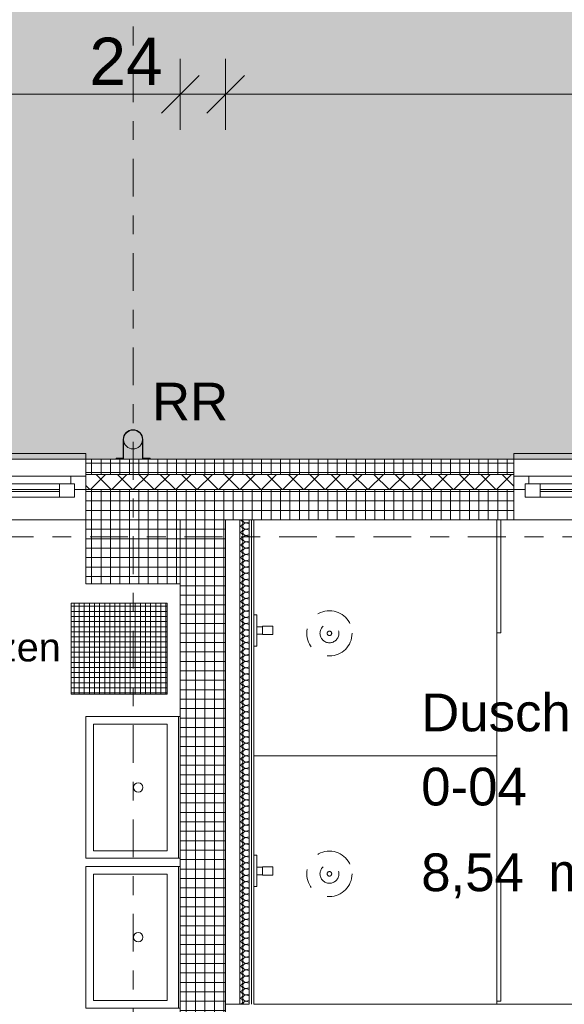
# Model space of a CAD drawing. Header units: metres. Extents: x -167 to 262, y -186 to 508.
# Tile 146 of 207: x 37.15 to 40.03, y 41.11 to 46.33. Entities that reach past the tile are written whole.
import ezdxf
from ezdxf.enums import TextEntityAlignment as Align

# ---------------------------------------------------------------- set-up
doc = ezdxf.new("R2010")
doc.units = ezdxf.units.M
doc.header["$MEASUREMENT"] = 0
for name, pattern in [('Achse', [0.4, 0.2, -0.1, 0, -0.1]), ('Raster', [0.4, 0.2, -0.1, 0, -0.1]), ('Strichlinie eng', [0.23, 0.15, -0.08])]:
    doc.linetypes.add(name, pattern=pattern)
for name, color, linetype in [('09 Schraffuren', 7, 'Continuous'), ('10 Stütze', 7, 'Continuous'), ('10 Vormauerung', 7, 'Continuous'), ('10 Wand außen', 7, 'Continuous'), ('10 Wand innen tragend', 7, 'Continuous'), ('20 Decke', 7, 'Continuous'), ('30 Dachentwässerung', 7, 'Continuous'), ('50 Sanitäreinrichtung', 7, 'Continuous'), ('60 Auffüllung', 7, 'Continuous'), ('70 Sanitär Installation', 7, 'Continuous'), ('80 Raum', 7, 'Continuous'), ('90 Achsraster', 7, 'Continuous'), ('90 Allgemein Beschriftung', 7, 'Continuous'), ('94 Genehmigungsplanung Bemaßung', 7, 'Continuous')]:
    doc.layers.add(name, color=color, linetype=linetype)
doc.styles.add('ERSTELLTER_STIL_1', font='arial.ttf')
doc.styles.add('ERSTELLTER_STIL_2', font='arial.ttf')
doc.dimstyles.new('ERSTELLTER_STIL__1', dxfattribs={"dimtxt": 0.25, "dimasz": 0.19, "dimexe": 0.18, "dimexo": 0.1, "dimgap": 0, "dimtad": 1, "dimtih": 1, "dimtoh": 1, "dimzin": 0, "dimdsep": 46, "dimtxsty": 'ERSTELLTER_STIL_1', "dimblk": 'ARROWHEAD_6', "dimblk1": 'ARROWHEAD_6', "dimblk2": 'ARROWHEAD_6', "dimcen": 0.09, "dimclrd": 7, "dimclre": 7, "dimclrt": 7, "dimazin": 0, "dimtfac": 1, "dimtdec": 4, "dimtmove": 0, "dimatfit": 3, "dimfxl": 1, "dimtolj": 1, "dimtzin": 0, "dimarcsym": 0})
pattern_1 = [(0, (27236.132094, 33357.27905), (0, 0.05), []), (90, (27236.132094, 33357.27905), (-0.05, 0), [])]
pattern_2 = [(225, (27236.132094, 33357.27905), (-0.0565685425, 0.0565685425), []), (315, (27236.132094, 33357.27905), (0.0565685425, 0.0565685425), [])]
pattern_3 = [(0, (27236.132094, 33357.27905), (0, 0.075), [0, -0.075])]

# ---------------------------------------------------------------- blocks, each defined once
blk = doc.blocks.new('Dusche Herren _0-04_10_1', base_point=(40.1197, 42.608))
at = {"layer": '80 Raum', "color": 7, "lineweight": 18, "insert": (39.2771, 41.9702), "char_height": 0.2, "attachment_point": 1, "style": 'ERSTELLTER_STIL_1'}
blk.add_mtext('\\A1;{\\pql;\\pt0,0.2;\\fArial|b0|i0|c0|p0;\\W1.000000;8,54\\fArial|b0|i0|c0|p0;\\W1.000000;\\A1{\\H.66x;\\S^  ;}\\fArial|b0|i0|c0|p0;\\W1.000000; m\\fArial|b0|i0|c0|p0;\\W1.000000;\\A1{\\H.66x;\\S2^  ;}}', dxfattribs=at)
at = {"layer": '80 Raum', "color": 7, "lineweight": 18, "style": 'ERSTELLTER_STIL_1'}
for tag, p in [('DUMMY_850', (41.1979, 42.8044)), ('ROOM_NAME', (39.2771, 42.7587)), ('DUMMY_851', (39.8261, 42.4116)), ('ROOM_NUMBER', (39.2771, 42.3659)), ('DUMMY_852', (39.2771, 42.0187))]:
    blk.add_attdef(tag, text='', height=0.2, dxfattribs=at).set_placement(p, align=Align.TOP_LEFT)
blk = doc.blocks.new('1-Flügelfenster 27')
at = {"layer": '10 Wand außen', "color": 7, "linetype": 'Continuous', "lineweight": 13}
for p, q in [((-0.7, 0.16), (0.7, 0.16)), ((-0.7, -0.16), (-0.7, -0.19)), ((-0.7, -0.19), (0.7, -0.19)), ((0.7, -0.19), (0.7, -0.16))]:
    blk.add_line(p, q, dxfattribs=at)
at = {"layer": '10 Wand außen', "color": 8, "linetype": 'Continuous', "lineweight": 18}
for p, q in [((-0.7, 0), (-0.7, 0.16)), ((0.7, 0), (0.7, 0.16)), ((-0.7, -0.07), (-0.7, 0)), ((-0.7, -0.07), (-0.7, 0)), ((0.7, -0.07), (0.7, 0)), ((0.7, -0.07), (0.7, 0)), ((-0.7, -0.08), (-0.7, -0.07)), ((-0.7, -0.16), (-0.7, -0.08)), ((0.7, -0.08), (0.7, -0.07)), ((0.7, -0.16), (0.7, -0.08))]:
    blk.add_line(p, q, dxfattribs=at)
at = {"layer": '10 Wand außen', "color": 7, "linetype": 'Continuous', "lineweight": 18}
for p, q in [((-0.7, 0), (-0.64, 0)), ((-0.64, -0.03), (-0.64, 0.04)), ((-0.64, 0.04), (-0.56, 0.04)), ((-0.64, 0), (-0.64, -0.03)), ((-0.56, 0.04), (0.56, 0.04)), ((-0.56, 0.04), (-0.56, -0.03)), ((-0.56, 0.01), (0.56, 0.01)), ((0.56, -0.03), (0.56, 0.04)), ((0.56, 0.04), (0.64, 0.04)), ((0.64, 0.04), (0.64, -0.03)), ((0.64, -0.03), (0.64, 0)), ((0.64, 0), (0.7, 0)), ((-0.64, -0.03), (-0.62, -0.03)), ((-0.56, -0.03), (-0.64, -0.03)), ((-0.62, -0.03), (-0.62, -0.07)), ((0.56, 0), (-0.56, 0)), ((0.56, -0.03), (-0.56, -0.03)), ((0.64, -0.03), (0.56, -0.03)), ((0.62, -0.07), (0.62, -0.03)), ((0.62, -0.03), (0.64, -0.03)), ((-0.62, -0.07), (-0.7, -0.07)), ((0.62, -0.07), (-0.62, -0.07)), ((0.7, -0.07), (0.62, -0.07))]:
    blk.add_line(p, q, dxfattribs=at)
at = {"layer": '10 Wand außen', "color": 7, "linetype": 'Strichlinie eng', "lineweight": 13}
blk.add_line((-0.7, -0.16), (0.7, -0.16), dxfattribs=at)
blk = doc.blocks.new('4-Flügelfenster 27_2')
at = {"layer": '10 Wand außen', "color": 7, "linetype": 'Continuous', "lineweight": 13}
for p, q in [((-2.2507, 0.16), (2.2507, 0.16)), ((-2.2507, -0.19), (2.2507, -0.19)), ((2.2507, -0.19), (2.2507, -0.16))]:
    blk.add_line(p, q, dxfattribs=at)
at = {"layer": '10 Wand außen', "color": 8, "linetype": 'Continuous', "lineweight": 18}
for p, q in [((2.2507, 0), (2.2507, 0.16)), ((2.2507, -0.07), (2.2507, 0)), ((2.2507, -0.07), (2.2507, 0)), ((2.2507, -0.08), (2.2507, -0.07)), ((2.2507, -0.16), (2.2507, -0.08))]:
    blk.add_line(p, q, dxfattribs=at)
at = {"layer": '10 Wand außen', "color": 7, "linetype": 'Continuous', "lineweight": 18}
for p, q in [((1.1654, 0.04), (2.1107, 0.04)), ((1.1654, 0.01), (2.1107, 0.01)), ((2.1107, -0.03), (2.1107, 0.04)), ((2.1107, 0.04), (2.1907, 0.04)), ((2.1907, 0.04), (2.1907, -0.03)), ((2.1907, -0.03), (2.1907, 0)), ((2.1907, 0), (2.2507, 0)), ((2.1107, 0), (1.1654, 0)), ((2.1107, -0.03), (1.1654, -0.03)), ((2.1907, -0.03), (2.1107, -0.03)), ((2.1707, -0.07), (2.1707, -0.03)), ((2.1707, -0.03), (2.1907, -0.03)), ((2.1707, -0.07), (-2.1707, -0.07)), ((2.2507, -0.07), (2.1707, -0.07))]:
    blk.add_line(p, q, dxfattribs=at)
at = {"layer": '10 Wand außen', "color": 7, "linetype": 'Strichlinie eng', "lineweight": 13}
blk.add_line((-2.2507, -0.16), (2.2507, -0.16), dxfattribs=at)
blk = doc.blocks.new('*X121', base_point=(27236.1321, 33357.279))
at = {"layer": '10 Vormauerung', "color": 7, "linetype": 'Continuous', "lineweight": 13}
for p, q in [((38.3661, 43.6667), (38.3488, 43.6624)), ((38.3661, 43.6581), (38.3488, 43.6624)), ((38.3661, 43.6334), (38.3488, 43.629)), ((38.3661, 43.6247), (38.3488, 43.629)), ((38.3661, 43.6), (38.3488, 43.5957)), ((38.3661, 43.5914), (38.3488, 43.5957)), ((38.3661, 43.5667), (38.3488, 43.5624)), ((38.3661, 43.5581), (38.3488, 43.5624)), ((38.3661, 43.5334), (38.3488, 43.529)), ((38.3661, 43.5247), (38.3488, 43.529)), ((38.3661, 43.5), (38.3488, 43.4957)), ((38.3661, 43.4914), (38.3488, 43.4957)), ((38.3661, 43.4667), (38.3488, 43.4624)), ((38.3661, 43.4581), (38.3488, 43.4624)), ((38.3661, 43.4334), (38.3488, 43.429)), ((38.3661, 43.4247), (38.3488, 43.429)), ((38.3661, 43.4), (38.3488, 43.3957)), ((38.3661, 43.3914), (38.3488, 43.3957)), ((38.3661, 43.3667), (38.3488, 43.3624)), ((38.3661, 43.3581), (38.3488, 43.3624)), ((38.3661, 43.3334), (38.3488, 43.329)), ((38.3661, 43.3247), (38.3488, 43.329)), ((38.3661, 43.3), (38.3488, 43.2957)), ((38.3661, 43.2914), (38.3488, 43.2957)), ((38.3661, 43.2667), (38.3488, 43.2624)), ((38.3661, 43.2581), (38.3488, 43.2624)), ((38.3661, 43.2334), (38.3488, 43.229)), ((38.3661, 43.2247), (38.3488, 43.229)), ((38.3661, 43.2), (38.3488, 43.1957)), ((38.3661, 43.1914), (38.3488, 43.1957)), ((38.3661, 43.1667), (38.3488, 43.1624)), ((38.3661, 43.1581), (38.3488, 43.1624)), ((38.3661, 43.1334), (38.3488, 43.129)), ((38.3661, 43.1247), (38.3488, 43.129)), ((38.3661, 43.1), (38.3488, 43.0957)), ((38.3661, 43.0914), (38.3488, 43.0957)), ((38.3661, 43.0667), (38.3488, 43.0624)), ((38.3661, 43.0581), (38.3488, 43.0624)), ((38.3661, 43.0334), (38.3488, 43.029)), ((38.3661, 43.0247), (38.3488, 43.029)), ((38.3661, 43), (38.3488, 42.9957)), ((38.3661, 42.9914), (38.3488, 42.9957)), ((38.3661, 42.9667), (38.3488, 42.9624)), ((38.3661, 42.9581), (38.3488, 42.9624)), ((38.3661, 42.9334), (38.3488, 42.929)), ((38.3661, 42.9247), (38.3488, 42.929)), ((38.3661, 42.9), (38.3488, 42.8957)), ((38.3661, 42.8914), (38.3488, 42.8957)), ((38.3661, 42.8667), (38.3488, 42.8624)), ((38.3661, 42.8581), (38.3488, 42.8624)), ((38.3661, 42.8334), (38.3488, 42.829)), ((38.3661, 42.8247), (38.3488, 42.829)), ((38.3661, 42.8), (38.3488, 42.7957)), ((38.3661, 42.7914), (38.3488, 42.7957)), ((38.3661, 42.7667), (38.3488, 42.7624)), ((38.3661, 42.7581), (38.3488, 42.7624)), ((38.3661, 42.7334), (38.3488, 42.729)), ((38.3661, 42.7247), (38.3488, 42.729)), ((38.3661, 42.7), (38.3488, 42.6957)), ((38.3661, 42.6914), (38.3488, 42.6957)), ((38.3661, 42.6667), (38.3488, 42.6624)), ((38.3661, 42.6581), (38.3488, 42.6624)), ((38.3661, 42.6334), (38.3488, 42.629)), ((38.3661, 42.6247), (38.3488, 42.629)), ((38.3661, 42.6), (38.3488, 42.5957)), ((38.3661, 42.5914), (38.3488, 42.5957)), ((38.3661, 42.5667), (38.3488, 42.5624)), ((38.3661, 42.5581), (38.3488, 42.5624)), ((38.3661, 42.5334), (38.3488, 42.529)), ((38.3661, 42.5247), (38.3488, 42.529)), ((38.3661, 42.5), (38.3488, 42.4957)), ((38.3661, 42.4914), (38.3488, 42.4957)), ((38.3661, 42.4667), (38.3488, 42.4624)), ((38.3661, 42.4581), (38.3488, 42.4624)), ((38.3661, 42.4334), (38.3488, 42.429)), ((38.3661, 42.4247), (38.3488, 42.429)), ((38.3661, 42.4), (38.3488, 42.3957)), ((38.3661, 42.3914), (38.3488, 42.3957)), ((38.3661, 42.3667), (38.3488, 42.3624)), ((38.3661, 42.3581), (38.3488, 42.3624)), ((38.3661, 42.3334), (38.3488, 42.329)), ((38.3661, 42.3247), (38.3488, 42.329)), ((38.3661, 42.3), (38.3488, 42.2957)), ((38.3661, 42.2914), (38.3488, 42.2957)), ((38.3661, 42.2667), (38.3488, 42.2624)), ((38.3661, 42.2581), (38.3488, 42.2624)), ((38.3661, 42.2334), (38.3488, 42.229)), ((38.3661, 42.2247), (38.3488, 42.229)), ((38.3661, 42.2), (38.3488, 42.1957)), ((38.3661, 42.1914), (38.3488, 42.1957)), ((38.3661, 42.1667), (38.3488, 42.1624)), ((38.3661, 42.1581), (38.3488, 42.1624)), ((38.3661, 42.1334), (38.3488, 42.129)), ((38.3661, 42.1247), (38.3488, 42.129)), ((38.3661, 42.1), (38.3488, 42.0957)), ((38.3661, 42.0914), (38.3488, 42.0957)), ((38.3661, 42.0667), (38.3488, 42.0624)), ((38.3661, 42.0581), (38.3488, 42.0624)), ((38.3661, 42.0334), (38.3488, 42.029)), ((38.3661, 42.0247), (38.3488, 42.029)), ((38.3661, 42), (38.3488, 41.9957)), ((38.3661, 41.9914), (38.3488, 41.9957)), ((38.3661, 41.9667), (38.3488, 41.9624)), ((38.3661, 41.9581), (38.3488, 41.9624)), ((38.3661, 41.9334), (38.3488, 41.929)), ((38.3661, 41.9247), (38.3488, 41.929)), ((38.3661, 41.9), (38.3488, 41.8957)), ((38.3661, 41.8914), (38.3488, 41.8957)), ((38.3661, 41.8667), (38.3488, 41.8624)), ((38.3661, 41.8581), (38.3488, 41.8624)), ((38.3661, 41.8334), (38.3488, 41.829)), ((38.3661, 41.8247), (38.3488, 41.829)), ((38.3661, 41.8), (38.3488, 41.7957)), ((38.3661, 41.7914), (38.3488, 41.7957)), ((38.3661, 41.7667), (38.3488, 41.7624)), ((38.3661, 41.7581), (38.3488, 41.7624)), ((38.3661, 41.7334), (38.3488, 41.729)), ((38.3661, 41.7247), (38.3488, 41.729)), ((38.3661, 41.7), (38.3488, 41.6957)), ((38.3661, 41.6914), (38.3488, 41.6957)), ((38.3661, 41.6667), (38.3488, 41.6624)), ((38.3661, 41.6581), (38.3488, 41.6624)), ((38.3661, 41.6334), (38.3488, 41.629)), ((38.3661, 41.6247), (38.3488, 41.629)), ((38.3661, 41.6), (38.3488, 41.5957)), ((38.3661, 41.5914), (38.3488, 41.5957)), ((38.3661, 41.5667), (38.3488, 41.5624)), ((38.3661, 41.5581), (38.3488, 41.5624)), ((38.3661, 41.5334), (38.3488, 41.529)), ((38.3661, 41.5247), (38.3488, 41.529)), ((38.3661, 41.5), (38.3488, 41.4957)), ((38.3661, 41.4914), (38.3488, 41.4957)), ((38.3661, 41.4667), (38.3488, 41.4624)), ((38.3661, 41.4581), (38.3488, 41.4624)), ((38.3661, 41.4334), (38.3488, 41.429)), ((38.3661, 41.4247), (38.3488, 41.429)), ((38.3661, 41.4), (38.3488, 41.3957)), ((38.3661, 41.3914), (38.3488, 41.3957)), ((38.3661, 41.3667), (38.3488, 41.3624)), ((38.3661, 41.3581), (38.3488, 41.3624)), ((38.3661, 41.3334), (38.3488, 41.329)), ((38.3661, 41.3247), (38.3488, 41.329)), ((38.3661, 41.3), (38.3488, 41.2957)), ((38.3661, 41.2914), (38.3488, 41.2957)), ((38.3661, 41.2667), (38.3488, 41.2624)), ((38.3661, 41.2581), (38.3488, 41.2624)), ((38.3661, 41.2334), (38.3488, 41.229)), ((38.3661, 41.2247), (38.3488, 41.229)), ((38.3661, 41.2), (38.3488, 41.1957)), ((38.3661, 41.1914), (38.3488, 41.1957)), ((38.3661, 41.1667), (38.3488, 41.1624)), ((38.3661, 41.1581), (38.3488, 41.1624)), ((38.3661, 41.1334), (38.3488, 41.129)), ((38.3661, 41.1247), (38.3488, 41.129))]:
    blk.add_line(p, q, dxfattribs=at)
for centre, start, end in [((38.3154, 43.6957), 272.2679, 285.7675), ((38.3154, 43.6624), 0, 87.7321), ((38.3154, 43.6624), 272.2679, 0), ((38.3488, 43.679), 177.8436, 180), ((38.3488, 43.679), 180, 270), ((38.3488, 43.6457), 90, 180), ((38.3154, 43.629), 0, 87.7321), ((38.3154, 43.629), 272.2679, 0), ((38.3154, 43.5957), 0, 87.7321), ((38.3488, 43.6457), 180, 270), ((38.3488, 43.6124), 90, 180), ((38.3488, 43.6124), 180, 270), ((38.3154, 43.5957), 272.2679, 0), ((38.3154, 43.5624), 0, 87.7321), ((38.3154, 43.5624), 272.2679, 0), ((38.3488, 43.579), 90, 180), ((38.3488, 43.579), 180, 270), ((38.3488, 43.5457), 90, 180), ((38.3154, 43.529), 0, 87.7321), ((38.3154, 43.529), 272.2679, 0), ((38.3154, 43.4957), 0, 87.7321), ((38.3488, 43.5457), 180, 270), ((38.3488, 43.5124), 90, 180), ((38.3488, 43.5124), 180, 270), ((38.3154, 43.4957), 272.2679, 0), ((38.3154, 43.4624), 0, 87.7321), ((38.3154, 43.4624), 272.2679, 0), ((38.3154, 43.429), 0, 87.7321), ((38.3488, 43.479), 90, 180), ((38.3488, 43.479), 180, 270), ((38.3488, 43.4457), 90, 180), ((38.3488, 43.4457), 180, 270), ((38.3154, 43.429), 272.2679, 0), ((38.3154, 43.3957), 0, 87.7321), ((38.3154, 43.3957), 272.2679, 0), ((38.3488, 43.4124), 90, 180), ((38.3488, 43.4124), 180, 270), ((38.3488, 43.379), 90, 180), ((38.3154, 43.3624), 0, 87.7321), ((38.3154, 43.3624), 272.2679, 0), ((38.3154, 43.329), 0, 87.7321), ((38.3488, 43.379), 180, 270), ((38.3488, 43.3457), 90, 180), ((38.3488, 43.3457), 180, 270), ((38.3154, 43.329), 272.2679, 0), ((38.3154, 43.2957), 0, 87.7321), ((38.3154, 43.2957), 272.2679, 0), ((38.3488, 43.3124), 90, 180), ((38.3488, 43.3124), 180, 270), ((38.3488, 43.279), 90, 180), ((38.3154, 43.2624), 0, 87.7321), ((38.3154, 43.2624), 272.2679, 0), ((38.3154, 43.229), 0, 87.7321), ((38.3488, 43.279), 180, 270), ((38.3488, 43.2457), 90, 180), ((38.3488, 43.2457), 180, 270), ((38.3154, 43.229), 272.2679, 0), ((38.3154, 43.1957), 0, 87.7321), ((38.3154, 43.1957), 272.2679, 0), ((38.3488, 43.2124), 90, 180), ((38.3488, 43.2124), 180, 270), ((38.3488, 43.179), 90, 180), ((38.3154, 43.1624), 0, 87.7321), ((38.3154, 43.1624), 272.2679, 0), ((38.3154, 43.129), 0, 87.7321), ((38.3488, 43.179), 180, 270), ((38.3488, 43.1457), 90, 180), ((38.3488, 43.1457), 180, 270), ((38.3154, 43.129), 272.2679, 0), ((38.3154, 43.0957), 0, 87.7321), ((38.3154, 43.0957), 272.2679, 0), ((38.3488, 43.1124), 90, 180), ((38.3488, 43.1124), 180, 270), ((38.3488, 43.079), 90, 180), ((38.3154, 43.0624), 0, 87.7321), ((38.3154, 43.0624), 272.2679, 0), ((38.3154, 43.029), 0, 87.7321), ((38.3154, 43.029), 272.2679, 0), ((38.3488, 43.079), 180, 270), ((38.3488, 43.0457), 90, 180), ((38.3488, 43.0457), 180, 270), ((38.3488, 43.0124), 90, 180), ((38.3154, 42.9957), 0, 87.7321), ((38.3154, 42.9957), 272.2679, 0), ((38.3154, 42.9624), 0, 87.7321), ((38.3488, 43.0124), 180, 270), ((38.3488, 42.979), 90, 180), ((38.3488, 42.979), 180, 270), ((38.3154, 42.9624), 272.2679, 0), ((38.3154, 42.929), 0, 87.7321), ((38.3154, 42.929), 272.2679, 0), ((38.3488, 42.9457), 90, 180), ((38.3488, 42.9457), 180, 270), ((38.3488, 42.9124), 90, 180), ((38.3154, 42.8957), 0, 87.7321), ((38.3154, 42.8957), 272.2679, 0), ((38.3154, 42.8624), 0, 87.7321), ((38.3488, 42.9124), 180, 270), ((38.3488, 42.879), 90, 180), ((38.3488, 42.879), 180, 270), ((38.3154, 42.8624), 272.2679, 0), ((38.3154, 42.829), 0, 87.7321), ((38.3154, 42.829), 272.2679, 0), ((38.3488, 42.8457), 90, 180), ((38.3488, 42.8457), 180, 270), ((38.3488, 42.8124), 90, 180), ((38.3154, 42.7957), 0, 87.7321), ((38.3154, 42.7957), 272.2679, 0), ((38.3154, 42.7624), 0, 87.7321), ((38.3488, 42.8124), 180, 270), ((38.3488, 42.779), 90, 180), ((38.3488, 42.779), 180, 270), ((38.3154, 42.7624), 272.2679, 0), ((38.3154, 42.729), 0, 87.7321), ((38.3154, 42.729), 272.2679, 0), ((38.3488, 42.7457), 90, 180), ((38.3488, 42.7457), 180, 270), ((38.3488, 42.7124), 90, 180), ((38.3154, 42.6957), 0, 87.7321), ((38.3154, 42.6957), 272.2679, 0), ((38.3154, 42.6624), 0, 87.7321), ((38.3488, 42.7124), 180, 270), ((38.3488, 42.679), 90, 180), ((38.3488, 42.679), 180, 270), ((38.3154, 42.6624), 272.2679, 0), ((38.3154, 42.629), 0, 87.7321), ((38.3154, 42.629), 272.2679, 0), ((38.3154, 42.5957), 0, 87.7321), ((38.3488, 42.6457), 90, 180), ((38.3488, 42.6457), 180, 270), ((38.3488, 42.6124), 90, 180), ((38.3488, 42.6124), 180, 270), ((38.3154, 42.5957), 272.2679, 0), ((38.3154, 42.5624), 0, 87.7321), ((38.3154, 42.5624), 272.2679, 0), ((38.3488, 42.579), 90, 180), ((38.3488, 42.579), 180, 270), ((38.3488, 42.5457), 90, 180), ((38.3154, 42.529), 0, 87.7321), ((38.3154, 42.529), 272.2679, 0), ((38.3154, 42.4957), 0, 87.7321), ((38.3488, 42.5457), 180, 270), ((38.3488, 42.5124), 90, 180), ((38.3488, 42.5124), 180, 270), ((38.3154, 42.4957), 272.2679, 0), ((38.3154, 42.4624), 0, 87.7321), ((38.3154, 42.4624), 272.2679, 0), ((38.3488, 42.479), 90, 180), ((38.3488, 42.479), 180, 270), ((38.3488, 42.4457), 90, 180), ((38.3154, 42.429), 0, 87.7321), ((38.3154, 42.429), 272.2679, 0), ((38.3154, 42.3957), 0, 87.7321), ((38.3488, 42.4457), 180, 270), ((38.3488, 42.4124), 90, 180), ((38.3488, 42.4124), 180, 270), ((38.3154, 42.3957), 272.2679, 0), ((38.3154, 42.3624), 0, 87.7321), ((38.3154, 42.3624), 272.2679, 0), ((38.3488, 42.379), 90, 180), ((38.3488, 42.379), 180, 270), ((38.3488, 42.3457), 90, 180), ((38.3154, 42.329), 0, 87.7321), ((38.3154, 42.329), 272.2679, 0), ((38.3154, 42.2957), 0, 87.7321), ((38.3488, 42.3457), 180, 270), ((38.3488, 42.3124), 90, 180), ((38.3488, 42.3124), 180, 270), ((38.3154, 42.2957), 272.2679, 0), ((38.3154, 42.2624), 0, 87.7321), ((38.3154, 42.2624), 272.2679, 0), ((38.3488, 42.279), 90, 180), ((38.3488, 42.279), 180, 270), ((38.3488, 42.2457), 90, 180), ((38.3154, 42.229), 0, 87.7321), ((38.3154, 42.229), 272.2679, 0), ((38.3154, 42.1957), 0, 87.7321), ((38.3154, 42.1957), 272.2679, 0), ((38.3488, 42.2457), 180, 270), ((38.3488, 42.2124), 90, 180), ((38.3488, 42.2124), 180, 270), ((38.3488, 42.179), 90, 180), ((38.3154, 42.1624), 0, 87.7321), ((38.3154, 42.1624), 272.2679, 0), ((38.3154, 42.129), 0, 87.7321), ((38.3488, 42.179), 180, 270), ((38.3488, 42.1457), 90, 180), ((38.3488, 42.1457), 180, 270), ((38.3154, 42.129), 272.2679, 0), ((38.3154, 42.0957), 0, 87.7321), ((38.3154, 42.0957), 272.2679, 0), ((38.3488, 42.1124), 90, 180), ((38.3488, 42.1124), 180, 270), ((38.3488, 42.079), 90, 180), ((38.3154, 42.0624), 0, 87.7321), ((38.3154, 42.0624), 272.2679, 0), ((38.3154, 42.029), 0, 87.7321), ((38.3488, 42.079), 180, 270), ((38.3488, 42.0457), 90, 180), ((38.3488, 42.0457), 180, 270), ((38.3154, 42.029), 272.2679, 0), ((38.3154, 41.9957), 0, 87.7321), ((38.3154, 41.9957), 272.2679, 0), ((38.3488, 42.0124), 90, 180), ((38.3488, 42.0124), 180, 270), ((38.3488, 41.979), 90, 180), ((38.3154, 41.9624), 0, 87.7321), ((38.3154, 41.9624), 272.2679, 0), ((38.3154, 41.929), 0, 87.7321), ((38.3488, 41.979), 180, 270), ((38.3488, 41.9457), 90, 180), ((38.3488, 41.9457), 180, 270), ((38.3154, 41.929), 272.2679, 0), ((38.3154, 41.8957), 0, 87.7321), ((38.3154, 41.8957), 272.2679, 0), ((38.3488, 41.9124), 90, 180), ((38.3488, 41.9124), 180, 270), ((38.3488, 41.879), 90, 180), ((38.3154, 41.8624), 0, 87.7321), ((38.3154, 41.8624), 272.2679, 0), ((38.3154, 41.829), 0, 87.7321), ((38.3154, 41.829), 272.2679, 0), ((38.3488, 41.879), 180, 270), ((38.3488, 41.8457), 90, 180), ((38.3488, 41.8457), 180, 270), ((38.3488, 41.8124), 90, 180), ((38.3154, 41.7957), 0, 87.7321), ((38.3154, 41.7957), 272.2679, 0), ((38.3154, 41.7624), 0, 87.7321), ((38.3488, 41.8124), 180, 270), ((38.3488, 41.779), 90, 180), ((38.3488, 41.779), 180, 270), ((38.3154, 41.7624), 272.2679, 0), ((38.3154, 41.729), 0, 87.7321), ((38.3154, 41.729), 272.2679, 0), ((38.3488, 41.7457), 90, 180), ((38.3488, 41.7457), 180, 270), ((38.3488, 41.7124), 90, 180), ((38.3154, 41.6957), 0, 87.7321), ((38.3154, 41.6957), 272.2679, 0), ((38.3154, 41.6624), 0, 87.7321), ((38.3488, 41.7124), 180, 270), ((38.3488, 41.679), 90, 180), ((38.3488, 41.679), 180, 270), ((38.3154, 41.6624), 272.2679, 0), ((38.3154, 41.629), 0, 87.7321), ((38.3154, 41.629), 272.2679, 0), ((38.3488, 41.6457), 90, 180), ((38.3488, 41.6457), 180, 270), ((38.3488, 41.6124), 90, 180), ((38.3154, 41.5957), 0, 87.7321), ((38.3154, 41.5957), 272.2679, 0), ((38.3154, 41.5624), 0, 87.7321), ((38.3488, 41.6124), 180, 270), ((38.3488, 41.579), 90, 180), ((38.3488, 41.579), 180, 270), ((38.3154, 41.5624), 272.2679, 0), ((38.3154, 41.529), 0, 87.7321), ((38.3154, 41.529), 272.2679, 0), ((38.3488, 41.5457), 90, 180), ((38.3488, 41.5457), 180, 270), ((38.3488, 41.5124), 90, 180), ((38.3154, 41.4957), 0, 87.7321), ((38.3154, 41.4957), 272.2679, 0), ((38.3154, 41.4624), 0, 87.7321), ((38.3488, 41.5124), 180, 270), ((38.3488, 41.479), 90, 180), ((38.3488, 41.479), 180, 270), ((38.3154, 41.4624), 272.2679, 0), ((38.3154, 41.429), 0, 87.7321), ((38.3154, 41.429), 272.2679, 0), ((38.3154, 41.3957), 0, 87.7321), ((38.3488, 41.4457), 90, 180), ((38.3488, 41.4457), 180, 270), ((38.3488, 41.4124), 90, 180), ((38.3488, 41.4124), 180, 270), ((38.3154, 41.3957), 272.2679, 0), ((38.3154, 41.3624), 0, 87.7321), ((38.3154, 41.3624), 272.2679, 0), ((38.3488, 41.379), 90, 180), ((38.3488, 41.379), 180, 270), ((38.3488, 41.3457), 90, 180), ((38.3154, 41.329), 0, 87.7321), ((38.3154, 41.329), 272.2679, 0), ((38.3154, 41.2957), 0, 87.7321), ((38.3488, 41.3457), 180, 270), ((38.3488, 41.3124), 90, 180), ((38.3488, 41.3124), 180, 270), ((38.3154, 41.2957), 272.2679, 0), ((38.3154, 41.2624), 0, 87.7321), ((38.3154, 41.2624), 272.2679, 0), ((38.3488, 41.279), 90, 180), ((38.3488, 41.279), 180, 270), ((38.3488, 41.2457), 90, 180), ((38.3154, 41.229), 0, 87.7321), ((38.3154, 41.229), 272.2679, 0), ((38.3154, 41.1957), 0, 87.7321), ((38.3488, 41.2457), 180, 270), ((38.3488, 41.2124), 90, 180), ((38.3488, 41.2124), 180, 270), ((38.3154, 41.1957), 272.2679, 0), ((38.3154, 41.1624), 0, 87.7321), ((38.3154, 41.1624), 272.2679, 0), ((38.3488, 41.179), 90, 180), ((38.3488, 41.179), 180, 270), ((38.3488, 41.1457), 90, 180), ((38.3154, 41.129), 0, 87.7321), ((38.3154, 41.129), 281.2926, 0), ((38.3488, 41.1457), 180, 270), ((38.3488, 41.1124), 90, 178.8907)]:
    blk.add_arc(centre, 0.0167, start, end, dxfattribs=at)
blk = doc.blocks.new('Standard-Rastermarker_137')
at = {"layer": '90 Achsraster', "color": 14, "linetype": 'Raster', "lineweight": 18, "true_color": 0xa80000}
blk.add_line((1, 0), (24.7309, 0), dxfattribs=at)
at = {"layer": '90 Achsraster', "color": 14, "lineweight": 18, "true_color": 0xa80000, "style": 'ERSTELLTER_STIL_2'}
for tag, p in [('AC_MarkerText_1_0', (-0.5686, -0.0686)), ('AC_MarkerText_1_1', (25.8623, -0.0686))]:
    blk.add_attdef(tag, text='', height=0.3, rotation=90, dxfattribs=at).set_placement(p, align=Align.TOP_CENTER)
blk = doc.blocks.new('Duschset 27')
at = {"layer": '50 Sanitäreinrichtung', "color": 7, "linetype": 'Continuous', "lineweight": 13}
for p, q in [((-0.02, -0.015), (0.02, -0.015)), ((-0.02, -0.045), (0.02, -0.045))]:
    blk.add_line(p, q, dxfattribs=at)
at = {"layer": '50 Sanitäreinrichtung', "color": 7, "linetype": 'Continuous', "lineweight": 13, "flags": 128}
blk.add_lwpolyline([(-0.083, 0), (-0.083, -0.015), (-0.02, -0.015), (-0.02, -0.045), (-0.022, -0.045), (-0.022, -0.1), (0.022, -0.1), (0.022, -0.045), (0.02, -0.045), (0.02, -0.015), (0.083, -0.015), (0.083, 0)], close=True, dxfattribs=at)
at = {"layer": '50 Sanitäreinrichtung', "color": 7, "linetype": 'Achse', "lineweight": 13}
for radius in [0.12, 0.05, 0.012]:
    blk.add_circle((-0.0151, -0.4), radius, dxfattribs=at)
blk = doc.blocks.new('Fallrohr 27')
at = {"layer": '30 Dachentwässerung', "color": 7, "linetype": 'Continuous', "lineweight": 13, "flags": 128}
for points in [[(-0.09, 0.05), (-0.0502, 0.05), (-0.0502, -0.05, 1), (0.0502, -0.05), (0.0502, 0.05), (0.09, 0.05), (0.09, 0.048), (0.052, 0.048), (0.052, -0.05, -1), (-0.052, -0.05), (-0.052, 0.048), (-0.09, 0.048)], [(-0.09, 0.05), (-0.0502, 0.05), (-0.0502, -0.05, 1), (0.0502, -0.05), (0.0502, 0.05), (0.09, 0.05), (0.09, 0.048), (0.052, 0.048), (0.052, -0.05, -1), (-0.052, -0.05), (-0.052, 0.048), (-0.09, 0.048)], [(-0.09, 0.05), (-0.0502, 0.05), (-0.0502, -0.05, 1), (0.0502, -0.05), (0.0502, 0.05), (0.09, 0.05), (0.09, 0.048), (0.052, 0.048), (0.052, -0.05, -1), (-0.052, -0.05), (-0.052, 0.048), (-0.09, 0.048)], [(0.05, -0.05, 1), (-0.05, -0.05, 1)]]:
    blk.add_lwpolyline(points, format="xyb", close=True, dxfattribs=at)
blk = doc.blocks.new('Waschtrog 27')
at = {"layer": '50 Sanitäreinrichtung', "color": 7, "linetype": 'Continuous', "lineweight": 13}
for p, q in [((0, 0.49), (0.75, 0.49)), ((0.71, 0.43), (0.04, 0.43)), ((0.04, 0.43), (0.04, 0.04)), ((0.71, 0.04), (0.71, 0.43)), ((0.04, 0.04), (0.71, 0.04))]:
    blk.add_line(p, q, dxfattribs=at)
at = {"layer": '50 Sanitäreinrichtung', "color": 7, "linetype": 'Continuous', "lineweight": 13, "flags": 128}
blk.add_lwpolyline([(0, 0), (0.75, 0), (0.75, 0.5), (0, 0.5)], close=True, dxfattribs=at)
at = {"layer": '50 Sanitäreinrichtung', "color": 7, "linetype": 'Continuous', "lineweight": 13}
blk.add_circle((0.375, 0.2778), 0.025, dxfattribs=at)
blk = doc.blocks.new('Standard-Rastermarker_139')
at = {"layer": '90 Achsraster', "color": 14, "linetype": 'Raster', "lineweight": 18, "true_color": 0xa80000}
blk.add_line((1, 0), (45.4427, 0), dxfattribs=at)
at = {"layer": '90 Achsraster', "color": 14, "lineweight": 18, "true_color": 0xa80000, "style": 'ERSTELLTER_STIL_2'}
for tag, p in [('AC_MarkerText_1_0', (-0.35, 0.15)), ('AC_MarkerText_1_1', (46.7927, 0.15))]:
    blk.add_attdef(tag, text='', height=0.3, dxfattribs=at).set_placement(p, align=Align.TOP_CENTER)
blk = doc.blocks.new('*D451', base_point=(27236.1321, 33357.279))
at = {"layer": '94 Genehmigungsplanung Bemaßung', "color": 7, "linetype": 'Continuous', "lineweight": 13}
for p, q in [((17.3411, 46.9539), (17.3411, 47.3289)), ((58.1625, 46.9539), (58.1625, 47.3289)), ((17.4411, 47.2414), (17.2411, 47.0414)), ((58.2625, 47.2414), (58.0625, 47.0414)), ((17.3411, 47.1414), (58.1625, 47.1414))]:
    blk.add_line(p, q, dxfattribs=at)
at = {"layer": '94 Genehmigungsplanung Bemaßung', "color": 7, "lineweight": 13, "insert": (37.3228, 47.1914), "char_height": 0.25, "attachment_point": 7, "style": 'ERSTELLTER_STIL_1'}
blk.add_mtext('\\A1;{\\pql;\\fArial|b0|i0|c0|p0;\\W1.000000;40,82}', dxfattribs=at)
blk = doc.blocks.new('ARROWHEAD_6')
at = {"color": 0, "linetype": 'Continuous', "lineweight": 0}
for p, q in [((-0.5, -0.5), (0.5, 0.5)), ((0, 0), (-1, 0))]:
    blk.add_line(p, q, dxfattribs=at)
blk = doc.blocks.new('*D474', base_point=(27236.1321, 33357.279))
at = {"layer": '94 Genehmigungsplanung Bemaßung', "color": 7, "linetype": 'Continuous', "lineweight": 13}
for p, q in [((17.6611, 45.7456), (17.6611, 46.1206)), ((17.7611, 46.0331), (17.5611, 45.8331)), ((38.1011, 46.0331), (37.9011, 45.8331)), ((17.5111, 45.9331), (17.6611, 45.9331)), ((17.6611, 45.9331), (38.0011, 45.9331))]:
    blk.add_line(p, q, dxfattribs=at)
at = {"layer": '94 Genehmigungsplanung Bemaßung', "color": 7, "lineweight": 13, "char_height": 0.25, "attachment_point": 7, "style": 'ERSTELLTER_STIL_1'}
for s, insert in [('\\A1;{\\pql;\\fArial|b0|i0|c0|p0;\\W1.000000;20,34}', (27.2114, 45.9831)), ('\\A1;{\\pql;\\fArial|b0|i0|c0|p0;\\W1.000000;24}', (37.5197, 45.9831))]:
    blk.add_mtext(s, dxfattribs=dict(at, insert=insert))
blk = doc.blocks.new('*D475', base_point=(27236.1321, 33357.279))
at = {"layer": '94 Genehmigungsplanung Bemaßung', "color": 7, "linetype": 'Continuous', "lineweight": 13}
for p, q in [((38.0011, 45.7456), (38.0011, 46.1206)), ((38.2411, 45.7456), (38.2411, 46.1206)), ((38.1011, 46.0331), (37.9011, 45.8331)), ((38.3411, 46.0331), (38.1411, 45.8331)), ((17.6611, 45.9331), (38.0011, 45.9331)), ((38.0011, 45.9331), (38.2411, 45.9331))]:
    blk.add_line(p, q, dxfattribs=at)
blk = doc.blocks.new('*D476', base_point=(27236.1321, 33357.279))
at = {"layer": '94 Genehmigungsplanung Bemaßung', "color": 7, "linetype": 'Continuous', "lineweight": 13}
for p, q in [((38.2411, 45.7456), (38.2411, 46.1206)), ((57.8425, 45.7456), (57.8425, 46.1206)), ((38.3411, 46.0331), (38.1411, 45.8331)), ((57.9425, 46.0331), (57.7425, 45.8331)), ((38.2411, 45.9331), (57.8425, 45.9331))]:
    blk.add_line(p, q, dxfattribs=at)
at = {"layer": '94 Genehmigungsplanung Bemaßung', "color": 7, "lineweight": 13, "char_height": 0.25, "attachment_point": 7, "style": 'ERSTELLTER_STIL_1'}
for s, insert in [('\\A1;{\\pql;\\fArial|b0|i0|c0|p0;\\W1.000000;19,60}', (47.4221, 45.9831)), ('\\A1;{\\pql;\\fArial|b0|i0|c0|p0;\\W1.000000;32}', (57.3611, 45.9831))]:
    blk.add_mtext(s, dxfattribs=dict(at, insert=insert))

msp = doc.modelspace()

# ---------------------------------------------------------------- hatches: boundary and pattern name
at = {"layer": '09 Schraffuren', "linetype": 'Continuous', "lineweight": 18, "true_color": 0x949494}
h = msp.add_hatch(dxfattribs=at)
h.set_pattern_fill('Gitter_2_5x2_5_0001', color=252, style=0, pattern_type=2)
h.set_pattern_definition([(0, (27236.132094, 33357.27905), (0, 0.027), []), (90, (27236.132094, 33357.27905), (-0.027, 0), [])])
h.paths.add_polyline_path([(37.4231, 43.2382), (37.9313, 43.2382), (37.9313, 42.7559), (37.4231, 42.7559)])
at = {"layer": '10 Stütze', "linetype": 'Continuous', "lineweight": 18}
h = msp.add_hatch(dxfattribs=at)
h.set_pattern_fill('Beton__Fertigteil_Träger_1D', color=8, style=0, pattern_type=2)
h.set_pattern_definition(pattern_1)
h.paths.add_polyline_path([(37.5011, 43.8397), (37.5011, 43.3397), (38.0011, 43.3397), (38.0011, 43.8397)])
at = {"layer": '10 Vormauerung', "linetype": 'Continuous', "lineweight": 0, "true_color": 0x000000}
h = msp.add_hatch(dxfattribs=at)
h.set_pattern_fill('Gipskarton_0001', color=18, style=0, pattern_type=2)
h.set_pattern_definition(pattern_3)
h.paths.add_polyline_path([(38.3786, 41.1127), (38.3786, 43.6797), (38.3661, 43.6797), (38.3661, 41.1127)])
h = msp.add_hatch(dxfattribs=at)
h.set_pattern_fill('Gipskarton_0001', color=18, style=0, pattern_type=2)
h.set_pattern_definition(pattern_3)
h.paths.add_polyline_path([(38.3911, 41.1127), (38.3911, 43.6797), (38.3786, 43.6797), (38.3786, 41.1127)])
at = {"layer": '10 Wand außen', "linetype": 'Continuous', "lineweight": 18}
h = msp.add_hatch(dxfattribs=at)
h.set_pattern_fill('Beton__Fertigteil_Träger_1D', color=8, style=0, pattern_type=2)
h.set_pattern_definition(pattern_1)
h.paths.add_polyline_path([(37.5011, 43.9197), (37.7468, 43.9197), (37.7468, 43.9997), (37.5011, 43.9997)])
h = msp.add_hatch(dxfattribs=at)
h.set_pattern_fill('Beton__Fertigteil_Träger_1D', color=8, style=0, pattern_type=2)
h.set_pattern_definition(pattern_1)
h.paths.add_polyline_path([(37.7468, 43.9197), (38.0011, 43.9197), (38.0011, 43.9997), (37.7468, 43.9997)])
h = msp.add_hatch(dxfattribs=at)
h.set_pattern_fill('Beton__Fertigteil_Träger_1D', color=8, style=0, pattern_type=2)
h.set_pattern_definition(pattern_1)
h.paths.add_polyline_path([(38.0011, 43.9197), (39.7675, 43.9197), (39.7675, 43.9997), (38.0011, 43.9997)])
h = msp.add_hatch(dxfattribs=at)
h.set_pattern_fill('Dämmung__hart_1_0001', color=8, style=0, pattern_type=2)
h.set_pattern_definition(pattern_2)
h.paths.add_polyline_path([(37.5011, 43.8397), (37.7468, 43.8397), (37.7468, 43.9197), (37.5011, 43.9197)])
h = msp.add_hatch(dxfattribs=at)
h.set_pattern_fill('Dämmung__hart_1_0001', color=8, style=0, pattern_type=2)
h.set_pattern_definition(pattern_2)
h.paths.add_polyline_path([(37.7468, 43.8397), (38.0011, 43.8397), (38.0011, 43.9197), (37.7468, 43.9197)])
h = msp.add_hatch(dxfattribs=at)
h.set_pattern_fill('Dämmung__hart_1_0001', color=8, style=0, pattern_type=2)
h.set_pattern_definition(pattern_2)
h.paths.add_polyline_path([(38.0011, 43.8397), (39.7675, 43.8397), (39.7675, 43.9097), (39.7675, 43.9197), (38.0011, 43.9197)])
h = msp.add_hatch(dxfattribs=at)
h.set_pattern_fill('Beton__Fertigteil_Träger_1D', color=8, style=0, pattern_type=2)
h.set_pattern_definition(pattern_1)
h.paths.add_polyline_path([(38.0011, 43.8397), (38.0011, 43.6797), (39.7675, 43.6797), (39.7675, 43.8397)])
at = {"layer": '10 Wand innen tragend', "linetype": 'Continuous', "lineweight": 18}
h = msp.add_hatch(dxfattribs=at)
h.set_pattern_fill('Beton__Fertigteil_Stütze_B9', color=8, style=0, pattern_type=2)
h.set_pattern_definition(pattern_1)
h.paths.add_polyline_path([(38.0011, 43.6797), (38.0011, 40.8808), (38.2411, 40.8808), (38.2411, 43.6797)])
at = {"layer": '60 Auffüllung', "linetype": 'Continuous', "lineweight": 18, "true_color": 0xefefef}
h = msp.add_hatch(dxfattribs=at)
h.set_pattern_fill('Erde_1_0001', style=0, pattern_type=2)
h.set_pattern_definition([(0, (27236.1321, 33357.27905), (0, 0.779422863), [0.04875, -0.40125]), (0, (27236.3571, 33357.66876), (0, 0.779422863), [0.04875, -0.40125]), (60, (27236.1321, 33357.27905), (-0.675, 0.389711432), [0.04875, -0.40125]), (60, (27236.5821, 33357.27905), (-0.675, 0.389711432), [0.04875, -0.40125]), (120, (27236.18084, 33357.27905), (0.675, 0.389711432), [0.04875, -0.40125]), (120, (27236.63084, 33357.27905), (0.675, 0.389711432), [0.04875, -0.40125]), (0, (27236.1321, 33357.35405), (0, 0.15), [0, -0.15, 0, -0.225]), (45, (27236.2071, 33357.35405), (-0.1060660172, 0.1060660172), [0, -0.1125, 0, -0.1875])])
h.paths.add_polyline_path([(2.3366, 24.8593), (2.3419, 13.496, 0.033836), (8.8613, 14.0911, 0.026308), (13.8582, 15.1616, -0.024635), (17.3411, 16.2775), (17.3411, 24.6258), (15.3411, 24.6258), (15.3411, 30.4887), (17.3411, 30.4887), (17.3411, 43.9997), (58.1625, 43.9997), (58.1625, 45.7494), (101.6632, 45.7486), (101.6702, 49.0078), (2.342, 49.0078)])
h.paths.add_polyline_path([(9.5982, 27.1903), (4.651, 27.1903), (4.651, 42.9257), (4.651, 43.8257), (9.5982, 43.8257), (9.5982, 42.9257)], flags=0)
h.paths.add_polyline_path([(14.4618, 25.704, -0.414214), (13.8618, 26.304, -0.414214), (14.4618, 26.904, -0.414214), (15.0618, 26.304, -0.414214)], flags=0)

# ---------------------------------------------------------------- linework, layer by layer
at = {"layer": '09 Schraffuren', "color": 7, "linetype": 'Continuous', "lineweight": 13, "flags": 128}
msp.add_lwpolyline([(37.4231, 43.2382), (37.9313, 43.2382), (37.9313, 42.7559), (37.4231, 42.7559)], close=True, dxfattribs=at)
at = {"layer": '10 Stütze', "color": 7, "linetype": 'Continuous', "lineweight": 13}
for p, q in [((38.0011, 43.8397), (37.7468, 43.8397)), ((37.5011, 43.6797), (37.5011, 43.3397)), ((38.0011, 43.3397), (38.0011, 43.6797)), ((37.5011, 43.3397), (38.0011, 43.3397))]:
    msp.add_line(p, q, dxfattribs=at)
at = {"layer": '10 Vormauerung', "color": 7, "linetype": 'Continuous', "lineweight": 13}
for p, q in [((38.3661, 41.1127), (38.3661, 43.6797)), ((38.3786, 41.1127), (38.3786, 43.6797))]:
    msp.add_line(p, q, dxfattribs=at)
at = {"layer": '10 Vormauerung', "color": 7, "linetype": 'Continuous', "lineweight": 13, "flags": 128}
for points in [[(38.3161, 43.6797), (38.3161, 41.1127)], [(38.3911, 43.6797), (38.3161, 43.6797)], [(38.3911, 41.1127), (38.3911, 43.6797)], [(38.3161, 41.1127), (38.3661, 41.1127)]]:
    msp.add_lwpolyline(points, dxfattribs=at)
at = {"layer": '10 Wand außen', "color": 8, "linetype": 'Continuous', "lineweight": 18}
for p, q in [((37.5011, 43.9997), (37.5011, 43.9197)), ((39.7675, 43.9997), (39.7675, 43.9197)), ((37.5011, 43.9197), (37.5011, 43.9097)), ((39.7675, 43.9197), (39.7675, 43.9097)), ((37.5011, 43.9097), (37.5011, 43.8397)), ((39.7675, 43.9097), (39.7675, 43.8397)), ((37.5011, 43.8397), (37.5011, 43.6797)), ((39.7675, 43.8397), (39.7675, 43.6797))]:
    msp.add_line(p, q, dxfattribs=at)
at = {"layer": '10 Wand außen', "color": 7, "linetype": 'Continuous', "lineweight": 13}
for p, q in [((37.7468, 43.9197), (37.5011, 43.9197)), ((37.5011, 43.9197), (37.7468, 43.9197)), ((38.0011, 43.9197), (37.7468, 43.9197)), ((37.7468, 43.9197), (38.0011, 43.9197)), ((38.0011, 43.9197), (39.7675, 43.9197)), ((37.5011, 43.8397), (37.7468, 43.8397)), ((37.7468, 43.8397), (38.0011, 43.8397)), ((38.0011, 43.8397), (39.7675, 43.8397))]:
    msp.add_line(p, q, dxfattribs=at)
at = {"layer": '10 Wand außen', "color": 7, "linetype": 'Continuous', "lineweight": 13, "flags": 128}
for points in [[(37.7468, 43.9997), (37.5011, 43.9997)], [(39.7675, 43.9997), (37.7468, 43.9997)], [(38.0011, 43.6797), (39.7675, 43.6797)], [(38.3661, 41.1127), (38.2411, 41.1127)], [(38.2411, 41.1127), (38.2411, 41.1002)], [(41.7185, 41.1127), (38.3911, 41.1127)]]:
    msp.add_lwpolyline(points, dxfattribs=at)
at = {"layer": '10 Wand innen tragend', "color": 7, "linetype": 'Continuous', "lineweight": 13, "flags": 128}
for points in [[(38.0011, 43.6797), (38.0011, 40.8808)], [(38.2411, 43.6797), (38.0011, 43.6797)], [(38.2411, 40.8808), (38.2411, 43.6797)]]:
    msp.add_lwpolyline(points, dxfattribs=at)
at = {"layer": '20 Decke', "color": 7, "linetype": 'Continuous', "lineweight": 13, "flags": 128}
for points in [[(33.3511, 28.2576), (37.1511, 28.2576), (37.1511, 28.4997), (37.5011, 28.4997), (37.5011, 28.8397), (38.0011, 28.8397), (38.0011, 43.3397), (37.5011, 43.3397), (37.5011, 43.6797), (33.0011, 43.6797)], [(52.5025, 43.6797), (48.0011, 43.6797), (48.0011, 43.3397), (47.5011, 43.3397), (47.5011, 43.6797), (43.0011, 43.6797), (43.0011, 43.3397), (42.5011, 43.3397), (42.5011, 43.6797), (38.0011, 43.6797), (38.0011, 43.3397), (38.0011, 28.8397), (38.0011, 28.4997), (42.5011, 28.4997), (42.5011, 28.8397), (43.0011, 28.8397), (43.0011, 28.4997), (47.5011, 28.4997), (47.5011, 28.8397), (48.0011, 28.8397), (48.0011, 28.4997), (48.9034, 28.4997), (48.9034, 28.2697), (51.3034, 28.2697)], [(52.5025, 43.6797), (48.0011, 43.6797), (48.0011, 43.3397), (47.5011, 43.3397), (47.5011, 43.6797), (43.0011, 43.6797), (43.0011, 43.3397), (42.5011, 43.3397), (42.5011, 43.6797), (38.0011, 43.6797), (38.0011, 43.3397), (38.0011, 28.8397), (38.0011, 28.4997), (42.5011, 28.4997), (42.5011, 28.8397), (43.0011, 28.8397), (43.0011, 28.4997), (47.5011, 28.4997), (47.5011, 28.8397), (48.0011, 28.8397), (48.0011, 28.4997), (48.9034, 28.4997), (48.9034, 28.2697), (51.3034, 28.2697)]]:
    msp.add_lwpolyline(points, dxfattribs=at)
at = {"layer": '50 Sanitäreinrichtung', "color": 7, "linetype": 'Continuous', "lineweight": 13, "flags": 128}
for points in [[(38.3911, 43.6797), (38.3911, 42.4297), (39.6781, 42.4297), (39.6781, 43.6797)], [(38.3911, 41.1127), (39.6781, 41.1127), (39.6781, 42.4297), (38.3911, 42.4297)]]:
    msp.add_lwpolyline(points, close=True, dxfattribs=at)
at = {"layer": '60 Auffüllung', "color": 8, "linetype": 'Continuous', "lineweight": 18, "flags": 128}
msp.add_lwpolyline([(2.3366, 24.8593), (2.3419, 13.496, 0.033836), (8.8613, 14.0911, 0.026308), (13.8582, 15.1616, -0.024635), (17.3411, 16.2775), (17.3411, 24.6258), (15.3411, 24.6258), (15.3411, 30.4887), (17.3411, 30.4887), (17.3411, 43.9997), (58.1625, 43.9997), (58.1625, 45.7494), (101.6632, 45.7486), (101.6702, 49.0078), (2.342, 49.0078)], format="xyb", close=True, dxfattribs=at)
at = {"layer": '70 Sanitär Installation', "color": 7, "linetype": 'Continuous', "lineweight": 13, "flags": 128}
for points in [[(39.6781, 43.6797), (39.6781, 43.0797)], [(39.6981, 43.6797), (39.6781, 43.6797)], [(39.6981, 43.0797), (39.6981, 43.6797)], [(39.6781, 43.0797), (39.6981, 43.0797)], [(39.6981, 41.7797), (39.6781, 41.7797)], [(39.6781, 41.7797), (39.6781, 41.1297)], [(39.6981, 41.1297), (39.6981, 41.7797)], [(39.6781, 41.1297), (39.6981, 41.1297)]]:
    msp.add_lwpolyline(points, dxfattribs=at)

# ---------------------------------------------------------------- block references
at = {"layer": '10 Vormauerung', "color": 7, "lineweight": 35}
msp.add_blockref('*X121', (27236.1321, 33357.279), dxfattribs=at)
at = {"layer": '10 Wand außen', "color": 7, "linetype": 'Continuous', "lineweight": 18, "xscale": -1, "rotation": 180}
for name, p in [('4-Flügelfenster 27_2', (35.2504, 43.8397)), ('1-Flügelfenster 27', (40.4675, 43.8397))]:
    msp.add_blockref(name, p, dxfattribs=at)
at = {"layer": '30 Dachentwässerung', "color": 7, "linetype": 'Continuous', "lineweight": 13, "rotation": 180}
msp.add_blockref('Fallrohr 27', (37.7511, 44.0543), dxfattribs=at)
at = {"layer": '50 Sanitäreinrichtung', "color": 7, "linetype": 'Continuous', "lineweight": 18, "rotation": 90}
for p in [(38.3911, 43.0929), (38.3911, 41.8189)]:
    msp.add_blockref('Duschset 27', p, dxfattribs=at)
at = {"layer": '50 Sanitäreinrichtung', "color": 7, "linetype": 'Continuous', "lineweight": 18, "xscale": -1, "rotation": 270}
for p in [(37.5011, 41.8865), (37.5011, 41.0928)]:
    msp.add_blockref('Waschtrog 27', p, dxfattribs=at)
at = {"layer": '80 Raum', "color": 7, "linetype": 'Continuous', "lineweight": 18}
msp.add_blockref('Dusche Herren _0-04_10_1', (40.1197, 42.608), dxfattribs=at).add_auto_attribs({'ROOM_NAME': 'Dusche Herren ', 'ROOM_NUMBER': '0-04'})
at = {"layer": '90 Achsraster', "color": 7, "linetype": 'Continuous', "lineweight": 18, "rotation": 270}
msp.add_blockref('Standard-Rastermarker_137', (37.7511, 47.5916), dxfattribs=at)
at = {"layer": '90 Achsraster', "color": 7, "linetype": 'Continuous', "lineweight": 18}
msp.add_blockref('Standard-Rastermarker_139', (13.5244, 43.5897), dxfattribs=at)

# ---------------------------------------------------------------- texts
at = {"layer": '10 Wand außen', "color": 7, "linetype": 'Continuous', "lineweight": 13, "insert": (37.8518, 44.4054), "char_height": 0.2, "attachment_point": 1, "style": 'ERSTELLTER_STIL_1'}
msp.add_mtext('\\A1;{\\pql;\\fArial|b0|i0|c0|p0;\\W1.000000;RR}', dxfattribs=at)
at = {"layer": '90 Allgemein Beschriftung', "color": 7, "linetype": 'Continuous', "lineweight": 13, "insert": (35.9706, 43.0789), "char_height": 0.15, "attachment_point": 1, "style": 'ERSTELLTER_STIL_1'}
msp.add_mtext('\\A1;{\\pql;\\fArial|b0|i0|c0|p0;\\W1.000000;Schuhe putzen}', dxfattribs=at)

# ---------------------------------------------------------------- dimensions: what is measured, and where the dimension line sits
at = {"layer": '94 Genehmigungsplanung Bemaßung', "color": 7, "linetype": 'Continuous', "lineweight": 13}
for base, p1, p2, picture, middle in [((58.1625, 47.1414), (17.3411, 43.9997), (58.1625, 43.9997), '*D451', (37.7416, 47.3164)), ((38.0011, 45.9331), (17.6611, 43.6097), (38.0011, 36.0897), '*D474', (27.6302, 46.1081)), ((57.8425, 45.9331), (38.2411, 36.0897), (57.8425, 43.6597), '*D476', (47.8409, 46.1081)), ((38.2411, 45.9331), (38.0011, 36.0897), (38.2411, 36.0897), '*D475', (37.71, 46.1081))]:
    dim = msp.add_linear_dim(base=base, p1=p1, p2=p2, dimstyle='ERSTELLTER_STIL__1', dxfattribs=at)
    dim.commit()
    dim.dimension.update_dxf_attribs({"geometry": picture, "text_midpoint": middle, "dimtype": 160})

doc.saveas('drawing.dxf')
